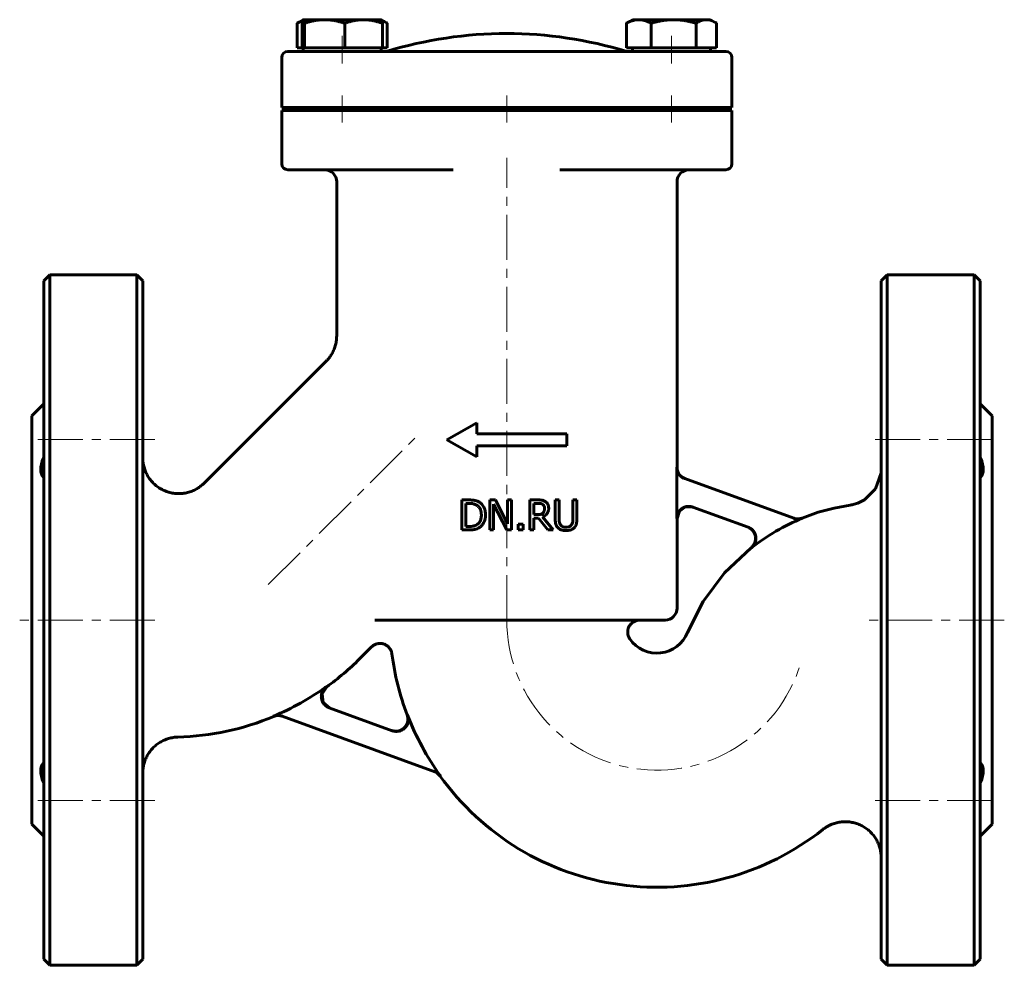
# Model space of a CAD drawing. Header units: millimetres. Extents: x -82 to 82, y -79 to 79.
import ezdxf

# ---------------------------------------------------------------- set-up
doc = ezdxf.new("R2010")
doc.units = ezdxf.units.MM
doc.linetypes.add('K5LT_AXLED', pattern=[12, 7.5, -1.5, 1.5, -1.5])
doc.linetypes.add('K5LT_BASIC', pattern=[0])
doc.layers.add('Системный слой (1)', color=7, linetype='Continuous', true_color=0x6c6c6c)

# ---------------------------------------------------------------- blocks, each defined once
blk = doc.blocks.new('U0')
at = {"layer": 'Системный слой (1)', "color": 143, "linetype": 'K5LT_BASIC', "lineweight": 60, "true_color": 0x33acca}
for p, q in [((27.88, -3.13), (27.49, -4.32)), ((28.91, -2.41), (27.88, -3.13)), ((30.17, -2.44), (28.91, -2.41))]:
    blk.add_line(p, q, dxfattribs=at)
blk = doc.blocks.new('U1')
at = {"layer": 'Системный слой (1)', "color": 143, "linetype": 'K5LT_BASIC', "lineweight": 60, "true_color": 0x33acca}
for p, q in [((-80, -21.25), (-80, 12.75)), ((-80, -55.25), (-80, -21.25))]:
    blk.add_line(p, q, dxfattribs=at)
blk = doc.blocks.new('U2')
at = {"layer": 'Системный слой (1)', "color": 143, "linetype": 'K5LT_BASIC', "lineweight": 60, "true_color": 0x33acca}
for p, q in [((-61.5, -21.25), (-61.5, 35.25)), ((-61.5, -77.75), (-61.5, -21.25))]:
    blk.add_line(p, q, dxfattribs=at)
blk = doc.blocks.new('U3')
at = {"layer": 'Системный слой (1)', "color": 143, "linetype": 'K5LT_BASIC', "lineweight": 60, "true_color": 0x33acca}
for p, q in [((78, 35.25), (78, -21.25)), ((78, -21.25), (78, -77.75))]:
    blk.add_line(p, q, dxfattribs=at)
blk = doc.blocks.new('U4')
at = {"layer": 'Системный слой (1)', "color": 143, "linetype": 'K5LT_BASIC', "lineweight": 60, "true_color": 0x33acca}
for p, q in [((61.47, 3.26), (61.5, 3.84)), ((60.54, 0.59), (61.47, 3.26)), ((58.74, -1.21), (60.54, 0.59)), ((57.59, -1.78), (58.74, -1.21)), ((56.35, -2.1), (56.36, -2.09)), ((56.35, -2.1), (56.35, -2.1)), ((56.35, -2.1), (56.35, -2.1)), ((56.35, -2.1), (56.35, -2.1)), ((56.35, -2.1), (56.35, -2.1)), ((56.35, -2.1), (56.35, -2.1)), ((56.35, -2.1), (56.35, -2.1)), ((56.35, -2.1), (56.35, -2.1)), ((56.36, -2.09), (56.36, -2.09)), ((56.36, -2.09), (56.37, -2.09)), ((56.37, -2.09), (56.39, -2.09)), ((56.39, -2.09), (56.43, -2.08)), ((56.43, -2.08), (56.51, -2.07)), ((56.51, -2.07), (56.67, -2.04)), ((56.67, -2.04), (56.98, -1.97)), ((56.98, -1.97), (57.59, -1.78))]:
    blk.add_line(p, q, dxfattribs=at)
blk = doc.blocks.new('U5')
at = {"layer": 'Системный слой (1)', "color": 143, "linetype": 'K5LT_BASIC', "lineweight": 60, "true_color": 0x33acca}
for p, q in [((-31.64, -33.55), (-30.86, -32.37)), ((-31.45, -34.95), (-31.64, -33.55)), ((-30.38, -35.87), (-31.45, -34.95))]:
    blk.add_line(p, q, dxfattribs=at)
blk = doc.blocks.new('U6')
at = {"layer": 'Системный слой (1)', "color": 143, "linetype": 'K5LT_BASIC', "lineweight": 60, "true_color": 0x33acca}
for start, end in [(187.2744, 200.8024), (215.639, 308.388)]:
    blk.add_arc((24.14, -21.25), 44.5, start, end, dxfattribs=at)
blk = doc.blocks.new('U7')
at = {"layer": 'Системный слой (1)', "color": 143, "linetype": 'K5LT_BASIC', "lineweight": 60, "true_color": 0x33acca}
for p, q in [((80, -21.25), (80, 12.75)), ((80, -55.25), (80, -21.25))]:
    blk.add_line(p, q, dxfattribs=at)
blk = doc.blocks.new('U8')
at = {"layer": 'Системный слой (1)', "color": 143, "linetype": 'K5LT_BASIC', "lineweight": 60, "true_color": 0x33acca}
for p, q in [((53.67, -2.59), (50.98, -3.3)), ((56.35, -2.1), (53.67, -2.59)), ((56.35, -2.1), (56.35, -2.1)), ((50.98, -3.3), (48.33, -4.25)), ((39.81, -9.2), (35.41, -13.36)), ((35.41, -13.36), (31.85, -18.15)), ((31.85, -18.15), (29.24, -23.31))]:
    blk.add_line(p, q, dxfattribs=at)
blk = doc.blocks.new('U9')
at = {"layer": 'Системный слой (1)', "color": 143, "linetype": 'K5LT_BASIC', "lineweight": 60, "true_color": 0x33acca}
for p, q in [((61.5, -21.25), (61.5, 35.25)), ((61.5, -77.75), (61.5, -21.25))]:
    blk.add_line(p, q, dxfattribs=at)
blk = doc.blocks.new('U10')
at = {"layer": 'Системный слой (1)', "color": 143, "linetype": 'K5LT_BASIC', "lineweight": 60, "true_color": 0x33acca}
for p, q in [((-78, 35.25), (-78, -21.25)), ((-78, -21.25), (-78, -77.75))]:
    blk.add_line(p, q, dxfattribs=at)
blk = doc.blocks.new('U11')
at = {"layer": 'Системный слой (1)', "color": 143, "linetype": 'K5LT_BASIC', "lineweight": 60, "true_color": 0x33acca}
for start, end in [(305.7433, 315), (271.5379, 292.6974)]:
    blk.add_arc((-56.86, 3.75), 44.5, start, end, dxfattribs=at)
blk = doc.blocks.new('U12')
at = {"layer": 'Системный слой (1)', "color": 143, "linetype": 'K5LT_BASIC', "lineweight": 60, "true_color": 0x33acca}
for p, q in [((27.49, 4.19), (27.49, 51.75)), ((27.49, -19.25), (27.49, -4.32))]:
    blk.add_line(p, q, dxfattribs=at)
blk = doc.blocks.new('U13')
at = {"layer": 'Системный слой (1)', "color": 143, "linetype": 'K5LT_BASIC', "lineweight": 60, "true_color": 0x33acca}
for p, q in [((-35.46, 78.32), (-35.77, 78.17)), ((-35.17, 78.45), (-35.46, 78.32)), ((-34.88, 78.55), (-35.17, 78.45))]:
    blk.add_line(p, q, dxfattribs=at)
blk = doc.blocks.new('U14')
at = {"layer": 'Системный слой (1)', "color": 143, "linetype": 'K5LT_BASIC', "lineweight": 60, "true_color": 0x33acca}
for p, q in [((-21.46, 78.53), (-21.69, 78.62)), ((-21.23, 78.43), (-21.46, 78.53)), ((-20.99, 78.3), (-21.23, 78.43)), ((-20.92, 78.26), (-20.99, 78.3)), ((-20.85, 78.21), (-20.92, 78.26)), ((-20.78, 78.17), (-20.85, 78.21))]:
    blk.add_line(p, q, dxfattribs=at)
blk = doc.blocks.new('U15')
at = {"layer": 'Системный слой (1)', "color": 143, "linetype": 'K5LT_BASIC', "lineweight": 60, "true_color": 0x33acca}
for p, q in [((32.84, 78.7), (32.36, 78.75)), ((33.33, 78.55), (32.84, 78.7)), ((33.85, 78.3), (33.33, 78.55)), ((33.92, 78.26), (33.85, 78.3)), ((33.99, 78.21), (33.92, 78.26)), ((34.06, 78.17), (33.99, 78.21))]:
    blk.add_line(p, q, dxfattribs=at)
blk = doc.blocks.new('U16')
at = {"layer": 'Системный слой (1)', "color": 143, "linetype": 'K5LT_BASIC', "lineweight": 60, "true_color": 0x33acca}
for p, q in [((-34.79, 78.74), (-34.85, 78.66)), ((-34.78, 78.75), (-34.79, 78.74)), ((-34.77, 78.75), (-34.78, 78.75)), ((-34.77, 78.75), (-34.77, 78.75)), ((-34.91, 78.47), (-34.97, 78.17)), ((-34.85, 78.66), (-34.91, 78.47))]:
    blk.add_line(p, q, dxfattribs=at)

msp = doc.modelspace()

# ---------------------------------------------------------------- linework, layer by layer
at = {"layer": 'Системный слой (1)', "color": 143, "linetype": 'K5LT_BASIC', "lineweight": 60, "true_color": 0x33acca}
for p, q in [((-34.79, 78.74), (-35.56, 78.29)), ((-34.78, 78.75), (-34.79, 78.74)), ((-34.78, 78.75), (-34.77, 78.75)), ((-34.77, 78.75), (-31.22, 78.75)), ((-31.22, 78.75), (-24.73, 78.75)), ((-24.73, 78.75), (-21.78, 78.75)), ((-21.78, 78.75), (-21.76, 78.74)), ((-21.77, 78.74), (-20.99, 78.29)), ((20.06, 78.75), (19.27, 78.29)), ((20.06, 78.75), (21.12, 78.75)), ((21.12, 78.75), (26.91, 78.75)), ((26.91, 78.75), (32.36, 78.75)), ((32.36, 78.75), (33.06, 78.75)), ((33.06, 78.75), (33.85, 78.29)), ((-35.77, 74.05), (-35.77, 78.17)), ((-34.97, 74.05), (-34.97, 78.17)), ((-34.56, 74.05), (-34.56, 78.17)), ((-27.87, 74.05), (-27.87, 78.17)), ((-21.58, 74.05), (-21.58, 78.17)), ((-20.78, 74.05), (-20.78, 78.17)), ((19.07, 74.05), (19.07, 78.17)), ((23.17, 74.05), (23.17, 78.17)), ((30.66, 74.05), (30.66, 78.17)), ((34.06, 74.05), (34.06, 78.17)), ((-34.97, 74.05), (-35.77, 74.05)), ((-34.77, 74.05), (-34.97, 74.05)), ((-34.78, 74.05), (-34.78, 73.45)), ((-34.56, 74.05), (-34.77, 74.05)), ((-31.22, 74.05), (-34.56, 74.05)), ((-27.87, 74.05), (-31.22, 74.05)), ((-24.73, 74.05), (-27.87, 74.05)), ((-21.58, 74.05), (-24.73, 74.05)), ((-21.78, 74.05), (-21.78, 73.45)), ((-20.78, 74.05), (-21.58, 74.05)), ((21.12, 74.05), (19.07, 74.05)), ((20.06, 74.05), (20.06, 73.45)), ((23.17, 74.05), (21.12, 74.05)), ((26.91, 74.05), (23.17, 74.05)), ((30.66, 74.05), (26.91, 74.05)), ((32.36, 74.05), (30.66, 74.05)), ((34.06, 74.05), (32.36, 74.05)), ((33.06, 74.05), (33.06, 73.45)), ((-38.36, 72.45), (-38.36, 64.1)), ((-27.36, 73.45), (-37.36, 73.45)), ((-23.9, 73.45), (-27.36, 73.45)), ((-16.66, 73.45), (-23.9, 73.45)), ((-16.45, 73.45), (-16.66, 73.45)), ((-14.03, 73.45), (-16.45, 73.45)), ((-9.79, 73.45), (-14.03, 73.45)), ((7.99, 73.45), (-9.79, 73.45)), ((12.78, 73.45), (7.99, 73.45)), ((13.22, 73.45), (12.78, 73.45)), ((21.56, 73.45), (13.22, 73.45)), ((25.64, 73.45), (21.56, 73.45)), ((35.64, 73.45), (25.64, 73.45)), ((36.64, 64.1), (36.64, 72.45)), ((-38.36, 64.1), (-27.36, 64.1)), ((-32.28, 64.1), (-32.28, 63.6)), ((-27.36, 64.1), (-23.9, 64.1)), ((-24.28, 64.1), (-24.28, 63.6)), ((-23.9, 64.1), (-15.94, 64.1)), ((-15.94, 64.1), (-15.74, 64.1)), ((-15.74, 64.1), (-13.32, 64.1)), ((-14.23, 63.6), (-13.79, 64.04)), ((-13.79, 64.04), (-13.35, 63.6)), ((-13.32, 64.1), (-9.79, 64.1)), ((-9.79, 64.1), (7.99, 64.1)), ((-8.36, 63.6), (-8.36, 64.1)), ((6.64, 63.6), (6.64, 64.1)), ((7.99, 64.1), (11.98, 64.1)), ((11.98, 64.1), (12.38, 64.1)), ((12.38, 64.1), (21.56, 64.1)), ((21.56, 64.1), (25.64, 64.1)), ((22.56, 64.1), (22.56, 63.6)), ((25.64, 64.1), (36.64, 64.1)), ((30.56, 64.1), (30.56, 63.6)), ((-38.36, 63.6), (-38.36, 54.75)), ((-27.36, 63.6), (-38.36, 63.6)), ((-27.36, 63.6), (-23.9, 63.6)), ((-15.94, 63.6), (-23.9, 63.6)), ((-15.74, 63.6), (-15.94, 63.6)), ((-13.32, 63.6), (-15.74, 63.6)), ((-9.79, 63.6), (-13.32, 63.6)), ((-9.79, 63.6), (7.99, 63.6)), ((11.98, 63.6), (7.99, 63.6)), ((12.38, 63.6), (11.98, 63.6)), ((21.56, 63.6), (12.38, 63.6)), ((21.56, 63.6), (25.64, 63.6)), ((36.64, 63.6), (25.64, 63.6)), ((36.64, 54.75), (36.64, 63.6)), ((-37.36, 53.75), (-27.36, 53.75)), ((-27.36, 53.75), (-23.9, 53.75)), ((-23.9, 53.75), (-16.66, 53.75)), ((-16.66, 53.75), (-16.45, 53.75)), ((-16.45, 53.75), (-14.03, 53.75)), ((-14.03, 53.75), (-9.79, 53.75)), ((-9.79, 53.75), (-9.79, 53.75)), ((7.99, 53.75), (8.07, 53.75)), ((8.07, 53.75), (12.78, 53.75)), ((12.78, 53.75), (13.22, 53.75)), ((13.22, 53.75), (21.56, 53.75)), ((21.56, 53.75), (25.64, 53.75)), ((25.64, 53.75), (35.64, 53.75)), ((-29.2, 26.11), (-29.2, 51.75)), ((-78, 35.25), (-77, 36.25)), ((-77, -21.25), (-77, 36.25)), ((-62.5, 36.25), (-77, 36.25)), ((-61.5, 35.25), (-62.5, 36.25)), ((-62.5, 36.25), (-62.5, -21.25)), ((61.5, 35.25), (62.5, 36.25)), ((62.5, 36.25), (62.5, -21.25)), ((77, 36.25), (62.5, 36.25)), ((78, 35.25), (77, 36.25)), ((77, -21.25), (77, 36.25)), ((-29.2, 26.11), (-29.2, 26.11)), ((-51.26, 1.57), (-30.96, 21.87)), ((-80, 12.75), (-78, 14.75)), ((80, 12.75), (78, 14.75)), ((-10.86, 8.75), (-5.86, 11.58)), ((-5.86, 9.75), (-5.86, 11.58)), ((-10.86, 8.75), (-5.86, 5.92)), ((-5.86, 9.75), (9.14, 9.75)), ((9.14, 7.75), (9.14, 9.75)), ((-5.86, 5.92), (-5.86, 7.75)), ((-5.86, 7.75), (9.14, 7.75)), ((27.45, -4.31), (27.45, 4.21)), ((46.97, -4.3), (28.76, 2.33)), ((-7.21, -1.24), (-8.35, -1.24)), ((-8.35, -1.24), (-8.35, -6.24)), ((-3.69, -1.24), (-3.69, -6.24)), ((-2.74, -1.24), (-3.69, -1.24)), ((-0.73, -5.2), (-2.74, -1.24)), ((-0.11, -1.24), (-0.73, -1.24)), ((-0.73, -1.24), (-0.73, -5.2)), ((-0.11, -6.24), (-0.11, -1.24)), ((4.27, -1.24), (2.99, -1.24)), ((2.99, -1.24), (2.99, -6.24)), ((7.19, -1.24), (7.19, -4.36)), ((7.86, -1.24), (7.19, -1.24)), ((7.86, -4.36), (7.86, -1.24)), ((10.81, -1.24), (10.15, -1.24)), ((10.15, -1.24), (10.15, -4.37)), ((10.81, -4.36), (10.81, -1.24)), ((-7.69, -5.66), (-7.69, -1.81)), ((-7.69, -1.81), (-7.18, -1.81)), ((-3.07, -1.93), (-0.86, -6.24)), ((-3.07, -6.24), (-3.07, -1.93)), ((3.65, -1.81), (4.31, -1.81)), ((3.65, -3.69), (3.65, -1.81)), ((30.13, -2.43), (39.31, -5.77)), ((4.23, -3.69), (3.65, -3.69)), ((3.65, -6.24), (3.65, -4.25)), ((3.65, -4.25), (4.41, -4.25)), ((4.41, -4.25), (5.99, -6.24)), ((6.86, -6.24), (5.08, -4.06)), ((-8.35, -6.24), (-7.2, -6.24)), ((-7.18, -5.66), (-7.69, -5.66)), ((-3.69, -6.24), (-3.07, -6.24)), ((-0.86, -6.24), (-0.11, -6.24)), ((1.84, -5.28), (1.03, -5.28)), ((1.03, -5.28), (1.03, -6.24)), ((1.03, -6.24), (1.84, -6.24)), ((1.84, -6.24), (1.84, -5.28)), ((2.99, -6.24), (3.65, -6.24)), ((5.99, -6.24), (6.86, -6.24)), ((-77, -78.75), (-77, -21.25)), ((-62.5, -21.25), (-62.5, -78.75)), ((-22.84, -21.25), (25.49, -21.25)), ((62.5, -21.25), (62.5, -78.75)), ((77, -78.75), (77, -21.25)), ((-25.39, -27.72), (-23.4, -25.72)), ((-23.4, -25.72), (-23.4, -25.72)), ((-20, -26.88), (-20, -26.88)), ((-19.95, -39.67), (-30.44, -35.85)), ((-38.3, -37.24), (-12.88, -46.5)), ((-55.66, -40.73), (-55.66, -40.73)), ((-80, -55.25), (-78, -57.25)), ((80, -55.25), (78, -57.25)), ((-78, -77.75), (-77, -78.75)), ((-61.5, -77.75), (-62.5, -78.75)), ((61.5, -77.75), (62.5, -78.75)), ((78, -77.75), (77, -78.75)), ((-62.5, -78.75), (-77, -78.75)), ((77, -78.75), (62.5, -78.75))]:
    msp.add_line(p, q, dxfattribs=at)
at = {"layer": 'Системный слой (1)', "color": 30, "linetype": 'K5LT_AXLED', "lineweight": 18, "true_color": 0xff8000}
for p, q in [((-28.28, 76.05), (-28.28, 71.45)), ((26.56, 76.05), (26.56, 71.45)), ((-28.28, 66.1), (-28.28, 61.6)), ((-0.86, 61.6), (-0.86, 66.1)), ((26.56, 66.1), (26.56, 61.6)), ((-0.86, -21.25), (-0.86, 55.75)), ((-59.5, 8.8), (-80, 8.8)), ((-40.59, -15.34), (-15.71, 9.54)), ((80, 8.8), (59.5, 8.8)), ((-59.5, -21.25), (-82, -21.25)), ((82, -21.25), (59.5, -21.25)), ((-59.5, -51.3), (-80, -51.3)), ((80, -51.3), (59.5, -51.3))]:
    msp.add_line(p, q, dxfattribs=at)
at = {"layer": 'Системный слой (1)', "color": 143, "linetype": 'K5LT_BASIC', "lineweight": 60, "true_color": 0x33acca}
for centre, radius, start, end in [((-0.9, 8.28), 68.17, 72.9385, 107.0615), ((-37.36, 72.45), 1, 90, 180), ((35.64, 72.45), 1, 0, 90), ((-37.36, 54.75), 1, 180, 270), ((35.64, 54.75), 1, 270, 0), ((-31.2, 51.75), 2, 0, 90), ((29.49, 51.75), 2, 90, 180), ((61.22, -36.25), 34.44, 111.8336, 128.2965), ((25.49, -19.25), 2, 270, 0), ((24.14, -21.25), 5.5, 214.8474, 337.9757), ((-56.86, 3.75), 44.44, 292.6123, 305.6898), ((24.14, -21.25), 44.44, 200.8702, 215.7537)]:
    msp.add_arc(centre, radius, start, end, dxfattribs=at)
at = {"layer": 'Системный слой (1)', "color": 30, "linetype": 'K5LT_AXLED', "lineweight": 18, "true_color": 0xff8000}
msp.add_arc((24.14, -21.25), 25, 179.8214, 342.5594, dxfattribs=at)
at = {"layer": 'Системный слой (1)', "color": 143, "linetype": 'K5LT_BASIC', "lineweight": 60, "true_color": 0x33acca}
for points, weights in [([(-34.56, 78.17), (-34.67, 78.75), (-34.77, 78.75)], [1, 1.0379548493, 1]), ([(-31.22, 78.75), (-32.77, 78.75), (-34.56, 78.17)], [1, 1.0379548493, 1]), ([(-27.87, 78.17), (-29.66, 78.75), (-31.22, 78.75)], [1, 1.0379548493, 1]), ([(-24.73, 78.75), (-26.18, 78.75), (-27.87, 78.17)], [1, 1.0379548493, 1]), ([(-21.58, 78.17), (-23.27, 78.75), (-24.73, 78.75)], [1, 1.0379548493, 1]), ([(-21.77, 78.74), (-21.68, 78.69), (-21.58, 78.17)], [1.00672304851, 1.03422722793, 1]), ([(21.12, 78.75), (20.17, 78.75), (19.07, 78.17)], [1, 1.0379548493, 1]), ([(23.17, 78.17), (22.07, 78.75), (21.12, 78.75)], [1, 1.0379548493, 1]), ([(26.91, 78.75), (25.18, 78.75), (23.17, 78.17)], [1, 1.0379548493, 1]), ([(30.66, 78.17), (28.65, 78.75), (26.91, 78.75)], [1, 1.0379548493, 1]), ([(32.36, 78.75), (31.57, 78.75), (30.66, 78.17)], [1, 1.0379548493, 1]), ([(-35.77, 78.17), (-35.67, 78.24), (-35.56, 78.3)], [1, 1.00423471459, 1.00752447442]), ([(19.07, 78.17), (19.17, 78.24), (19.27, 78.3)], [1, 1.00423471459, 1.00752447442])]:
    msp.add_rational_spline(points, weights, degree=2, dxfattribs=at)
for points, knots in [([(-30.95, 21.87), (-30.95, 21.87), (-30.95, 21.87), (-30.95, 21.87), (-30.95, 21.87), (-30.95, 21.88), (-30.95, 21.88), (-30.94, 21.88), (-30.94, 21.89), (-30.93, 21.89), (-30.92, 21.9), (-30.91, 21.92), (-30.9, 21.93), (-30.86, 21.96), (-30.84, 21.99), (-30.78, 22.05), (-30.74, 22.1), (-30.62, 22.23), (-30.54, 22.32), (-30.33, 22.6), (-30.2, 22.79), (-29.94, 23.21), (-29.82, 23.44), (-29.61, 23.92), (-29.52, 24.16), (-29.37, 24.65), (-29.32, 24.9), (-29.22, 25.47), (-29.2, 25.79), (-29.2, 26.11)], [0, 0, 0, 0, 0.010197, 0.010197, 0.025493, 0.025493, 0.053536, 0.053536, 0.107071, 0.107071, 0.211593, 0.211593, 0.415539, 0.415539, 0.813232, 0.813232, 1.588224, 1.588224, 3.09742, 3.09742, 6.034234, 6.034234, 9.380944, 9.380944, 12.628179, 12.628179, 15.89841, 15.89841, 19.999363, 19.999363, 19.999363, 19.999363]), ([(-78, 5.84), (-78.02, 5.8), (-78.03, 5.77), (-78.34, 5.05), (-78.5, 4.4), (-78.5, 3.31), (-78.34, 2.84), (-78.03, 2.49), (-78.02, 2.48), (-78, 2.46)], [3.7429002, 3.7429002, 3.7429002, 3.7429002, 3.7547949, 3.7547949, 3.9856085, 3.9856085, 4.216422, 4.216422, 4.2283167, 4.2283167, 4.2283167, 4.2283167]), ([(-51.26, 1.57), (-51.26, 1.56), (-51.27, 1.56), (-51.28, 1.55), (-51.28, 1.54), (-51.3, 1.53), (-51.31, 1.51), (-51.35, 1.48), (-51.37, 1.46), (-51.44, 1.4), (-51.48, 1.36), (-51.62, 1.24), (-51.71, 1.16), (-51.99, 0.94), (-52.18, 0.81), (-52.61, 0.55), (-52.84, 0.43), (-53.34, 0.21), (-53.59, 0.12), (-54.11, -0.03), (-54.37, -0.09), (-54.89, -0.16), (-55.14, -0.18), (-55.66, -0.19), (-55.92, -0.18), (-56.45, -0.12), (-56.71, -0.07), (-57.24, 0.06), (-57.49, 0.15), (-57.99, 0.35), (-58.23, 0.46), (-58.69, 0.72), (-58.9, 0.86), (-59.32, 1.17), (-59.51, 1.34), (-59.89, 1.71), (-60.07, 1.91), (-60.4, 2.34), (-60.55, 2.56), (-60.82, 3.03), (-60.94, 3.27), (-61.14, 3.74), (-61.22, 3.97), (-61.35, 4.46), (-61.4, 4.71), (-61.48, 5.24), (-61.5, 5.53), (-61.5, 5.81)], [0, 0, 0, 0, 0.024029, 0.024029, 0.060073, 0.060073, 0.126154, 0.126154, 0.252308, 0.252308, 0.498608, 0.498608, 0.979194, 0.979194, 1.916336, 1.916336, 3.001752, 3.001752, 4.090909, 4.090909, 5.16342, 5.16342, 6.198474, 6.198474, 7.251502, 7.251502, 8.335555, 8.335555, 9.425726, 9.425726, 10.500099, 10.500099, 11.534787, 11.534787, 12.580669, 12.580669, 13.660619, 13.660619, 14.75149, 14.75149, 15.830881, 15.830881, 16.819634, 16.819634, 17.845271, 17.845271, 18.998498, 18.998498, 18.998498, 18.998498]), ([(78, 5.84), (78.02, 5.8), (78.03, 5.77), (78.34, 5.05), (78.5, 4.4), (78.5, 3.31), (78.34, 2.84), (78.03, 2.49), (78.02, 2.48), (78, 2.46)], [3.7429002, 3.7429002, 3.7429002, 3.7429002, 3.7547949, 3.7547949, 3.9856085, 3.9856085, 4.216422, 4.216422, 4.2283167, 4.2283167, 4.2283167, 4.2283167]), ([(27.45, 4.21), (27.45, 4.13), (27.45, 4.06), (27.47, 3.91), (27.48, 3.84), (27.51, 3.69), (27.53, 3.62), (27.57, 3.52), (27.58, 3.48), (27.63, 3.38), (27.66, 3.31), (27.73, 3.18), (27.77, 3.12), (27.84, 3.01), (27.88, 2.96), (27.95, 2.88), (27.98, 2.84), (28.07, 2.75), (28.13, 2.7), (28.25, 2.61), (28.31, 2.56), (28.43, 2.48), (28.5, 2.45), (28.63, 2.38), (28.7, 2.35), (28.76, 2.33)], [0, 0, 0, 0, 0.0221019, 0.0221019, 0.0445628, 0.0445628, 0.0671087, 0.0671087, 0.0780693, 0.0780693, 0.1006286, 0.1006286, 0.1230557, 0.1230557, 0.1402384, 0.1402384, 0.1562637, 0.1562637, 0.1787101, 0.1787101, 0.2007547, 0.2007547, 0.2231798, 0.2231798, 0.2452487, 0.2452487, 0.2452487, 0.2452487]), ([(27.49, 4.19), (27.49, 3.73), (27.78, 2.92), (28.47, 2.43), (28.8, 2.31)], [0, 0, 0, 0, 0.571426, 1, 1, 1, 1]), ([(-5.42, -1.63), (-5.57, -1.54), (-5.73, -1.47), (-5.93, -1.39), (-5.97, -1.38), (-6.04, -1.36), (-6.07, -1.35), (-6.14, -1.33), (-6.19, -1.32), (-6.29, -1.3), (-6.36, -1.29), (-6.54, -1.27), (-6.67, -1.25), (-6.84, -1.25), (-6.87, -1.24), (-6.98, -1.24), (-7.07, -1.24), (-7.18, -1.24), (-7.2, -1.24), (-7.21, -1.24)], [-0.3607713, -0.3607713, -0.3607713, -0.3607713, -0.2133053, -0.2133053, -0.1765334, -0.1765334, -0.1509136, -0.1509136, -0.1230044, -0.1230044, -0.0888415, -0.0888415, -0.0400639, -0.0400639, -0.0327519, -0.0327519, -0.0051852, -0.0051852, 0, 0, 0, 0]), ([(-4.41, -3.74), (-4.41, -3.51), (-4.43, -3.28), (-4.54, -2.77), (-4.63, -2.58), (-4.82, -2.21), (-4.99, -1.99), (-5.27, -1.74), (-5.34, -1.69), (-5.42, -1.63)], [-0.1844312, -0.1844312, -0.1844312, -0.1844312, -0.1525988, -0.1525988, -0.1134095, -0.1134095, -0.0280483, -0.0280483, 0, 0, 0, 0]), ([(5.55, -1.5), (5.4, -1.4), (5.24, -1.33), (4.89, -1.26), (4.65, -1.25), (4.41, -1.24), (4.34, -1.24), (4.27, -1.24)], [-0.1287552, -0.1287552, -0.1287552, -0.1287552, -0.0747871, -0.0747871, -0.0202752, -0.0202752, 0, 0, 0, 0]), ([(6.11, -2.6), (6.11, -2.48), (6.1, -2.36), (6.06, -2.14), (6.02, -2.05), (5.97, -1.95), (5.97, -1.94), (5.95, -1.92), (5.94, -1.9), (5.91, -1.86), (5.9, -1.83), (5.85, -1.77), (5.82, -1.73), (5.75, -1.66), (5.72, -1.63), (5.68, -1.6), (5.67, -1.59), (5.63, -1.56), (5.59, -1.53), (5.55, -1.5)], [-0.2505288, -0.2505288, -0.2505288, -0.2505288, -0.1621212, -0.1621212, -0.0835292, -0.0835292, -0.0781139, -0.0781139, -0.0656947, -0.0656947, -0.0513405, -0.0513405, -0.0323271, -0.0323271, -0.0171096, -0.0171096, -0.015094, -0.015094, 0, 0, 0, 0]), ([(-7.18, -1.81), (-7.11, -1.81), (-7.04, -1.81), (-6.91, -1.82), (-6.84, -1.82), (-6.71, -1.84), (-6.65, -1.84), (-6.56, -1.86), (-6.53, -1.86), (-6.48, -1.87), (-6.45, -1.88), (-6.43, -1.88), (-6.43, -1.88), (-6.43, -1.88), (-6.23, -1.93), (-6.04, -2.01), (-5.86, -2.11)], [-0.1003678, -0.1003678, -0.1003678, -0.1003678, -0.0936523, -0.0936523, -0.0856846, -0.0856846, -0.0761022, -0.0761022, -0.0695453, -0.0695453, -0.0635474, -0.0635474, -0.0629883, -0.0629883, -0.0626167, 0, 0, 0, 0]), ([(-5.86, -2.11), (-5.72, -2.2), (-5.6, -2.3), (-5.4, -2.55), (-5.31, -2.69), (-5.14, -3.12), (-5.1, -3.43), (-5.1, -3.73)], [-0.1881344, -0.1881344, -0.1881344, -0.1881344, -0.1399091, -0.1399091, -0.0910513, -0.0910513, 0, 0, 0, 0]), ([(4.31, -1.81), (4.37, -1.81), (4.43, -1.81), (4.55, -1.82), (4.61, -1.83), (4.71, -1.84), (4.74, -1.85), (4.78, -1.85), (4.79, -1.85), (4.91, -1.88), (5.01, -1.92), (5.11, -1.98)], [-0.06484941, -0.06484941, -0.06484941, -0.06484941, -0.05696638, -0.05696638, -0.04573693, -0.04573693, -0.03652588, -0.03652588, -0.03415464, -0.03415464, 0, 0, 0, 0]), ([(5.08, -4.06), (5.27, -3.99), (5.45, -3.89), (5.71, -3.67), (5.83, -3.54), (6.02, -3.21), (6.07, -3.03), (6.11, -2.76), (6.11, -2.68), (6.11, -2.6)], [-0.2346818, -0.2346818, -0.2346818, -0.2346818, -0.140622, -0.140622, -0.0816344, -0.0816344, -0.0251783, -0.0251783, 0, 0, 0, 0]), ([(5.11, -1.98), (5.16, -2.02), (5.21, -2.07), (5.27, -2.14), (5.29, -2.16), (5.31, -2.2), (5.32, -2.22), (5.34, -2.25), (5.34, -2.25), (5.35, -2.27), (5.35, -2.28), (5.4, -2.41), (5.42, -2.53), (5.42, -2.65)], [-0.07076001, -0.07076001, -0.07076001, -0.07076001, -0.05433046, -0.05433046, -0.04830671, -0.04830671, -0.04212109, -0.04212109, -0.03990709, -0.03990709, -0.03638514, -0.03638514, 0, 0, 0, 0]), ([(5.42, -2.65), (5.42, -2.74), (5.41, -2.84), (5.39, -2.99), (5.37, -3.05), (5.34, -3.12), (5.34, -3.15), (5.28, -3.27), (5.22, -3.36), (5.14, -3.43)], [-0.07714816, -0.07714816, -0.07714816, -0.07714816, -0.05537949, -0.05537949, -0.04038947, -0.04038947, -0.03345657, -0.03345657, 0, 0, 0, 0]), ([(30.13, -2.43), (30.06, -2.4), (29.99, -2.38), (29.85, -2.35), (29.78, -2.33), (29.63, -2.32), (29.55, -2.31), (29.44, -2.31), (29.4, -2.31), (29.29, -2.32), (29.22, -2.32), (29.07, -2.35), (28.99, -2.36), (28.85, -2.4), (28.78, -2.42), (28.68, -2.46), (28.64, -2.48), (28.59, -2.5), (28.56, -2.52), (28.47, -2.56), (28.41, -2.6), (28.28, -2.68), (28.22, -2.73), (28.11, -2.82), (28.05, -2.87), (28, -2.93), (27.99, -2.94), (27.93, -3), (27.88, -3.06), (27.8, -3.16), (27.77, -3.21), (27.7, -3.33), (27.67, -3.39), (27.61, -3.51), (27.59, -3.55), (27.55, -3.67), (27.53, -3.74), (27.49, -3.89), (27.48, -3.96), (27.45, -4.11), (27.45, -4.18), (27.45, -4.27), (27.45, -4.29), (27.45, -4.31)], [0, 0, 0, 0, 0.02203, 0.02203, 0.0444707, 0.0444707, 0.067109, 0.067109, 0.0783404, 0.0783404, 0.1009545, 0.1009545, 0.1235685, 0.1235685, 0.1456998, 0.1456998, 0.1566366, 0.1566366, 0.1652089, 0.1652089, 0.1874415, 0.1874415, 0.2099414, 0.2099414, 0.2323445, 0.2323445, 0.2348161, 0.2348161, 0.25733, 0.25733, 0.2752965, 0.2752965, 0.2978079, 0.2978079, 0.3128757, 0.3128757, 0.3353401, 0.3353401, 0.3578376, 0.3578376, 0.3799644, 0.3799644, 0.3853007, 0.3853007, 0.3853007, 0.3853007]), ([(-5.1, -3.73), (-5.1, -3.96), (-5.12, -4.19), (-5.21, -4.55), (-5.27, -4.74), (-5.5, -5.09), (-5.64, -5.22), (-5.8, -5.33)], [-0.2275824, -0.2275824, -0.2275824, -0.2275824, -0.1256568, -0.1256568, -0.05877, -0.05877, 0, 0, 0, 0]), ([(-5.43, -5.84), (-5.28, -5.74), (-5.15, -5.63), (-4.91, -5.36), (-4.81, -5.21), (-4.6, -4.82), (-4.47, -4.5), (-4.41, -3.96), (-4.41, -3.85), (-4.41, -3.74)], [-0.3381975, -0.3381975, -0.3381975, -0.3381975, -0.2519884, -0.2519884, -0.1623949, -0.1623949, -0.0326999, -0.0326999, 0, 0, 0, 0]), ([(5.14, -3.43), (5.09, -3.49), (5.03, -3.53), (4.87, -3.62), (4.79, -3.63), (4.58, -3.68), (4.41, -3.69), (4.23, -3.69)], [-0.07059265, -0.07059265, -0.07059265, -0.07059265, -0.06315296, -0.06315296, -0.05243024, -0.05243024, 0, 0, 0, 0]), ([(7.19, -4.36), (7.19, -4.83), (7.25, -5.11), (7.36, -5.45), (7.44, -5.61), (7.59, -5.8), (7.63, -5.84), (7.67, -5.88)], [-0.1242262, -0.1242262, -0.1242262, -0.1242262, -0.0733835, -0.0733835, -0.0175835, -0.0175835, 0, 0, 0, 0]), ([(8.07, -5.37), (8, -5.25), (7.94, -5.13), (7.88, -4.85), (7.86, -4.67), (7.86, -4.46), (7.86, -4.41), (7.86, -4.36)], [-0.1022556, -0.1022556, -0.1022556, -0.1022556, -0.061174, -0.061174, -0.0156904, -0.0156904, 0, 0, 0, 0]), ([(10.15, -4.37), (10.15, -4.53), (10.14, -4.71), (10.1, -4.98), (10.07, -5.13), (9.97, -5.31), (9.95, -5.34), (9.93, -5.37)], [-0.1346914, -0.1346914, -0.1346914, -0.1346914, -0.0632331, -0.0632331, -0.0106026, -0.0106026, 0, 0, 0, 0]), ([(10.33, -5.88), (10.41, -5.81), (10.48, -5.72), (10.6, -5.54), (10.64, -5.44), (10.74, -5.17), (10.79, -4.93), (10.81, -4.51), (10.81, -4.43), (10.81, -4.36)], [-0.2566856, -0.2566856, -0.2566856, -0.2566856, -0.1908341, -0.1908341, -0.1251846, -0.1251846, -0.0227413, -0.0227413, 0, 0, 0, 0]), ([(46.97, -4.3), (47.04, -4.33), (47.11, -4.35), (47.26, -4.38), (47.33, -4.4), (47.48, -4.41), (47.55, -4.42), (47.65, -4.42), (47.67, -4.42), (47.77, -4.42), (47.85, -4.41), (47.99, -4.4), (48.07, -4.38), (48.21, -4.35), (48.28, -4.33), (48.37, -4.29), (48.39, -4.29), (48.41, -4.28)], [0, 0, 0, 0, 0.0222215, 0.0222215, 0.0447786, 0.0447786, 0.0673969, 0.0673969, 0.0739331, 0.0739331, 0.0965591, 0.0965591, 0.1190986, 0.1190986, 0.1411144, 0.1411144, 0.1478292, 0.1478292, 0.1478292, 0.1478292]), ([(-7.2, -6.24), (-6.91, -6.24), (-6.59, -6.22), (-6.14, -6.15), (-5.9, -6.09), (-5.55, -5.91), (-5.49, -5.87), (-5.43, -5.84)], [-0.2929445, -0.2929445, -0.2929445, -0.2929445, -0.1200372, -0.1200372, -0.0216347, -0.0216347, 0, 0, 0, 0]), ([(-5.8, -5.33), (-6.05, -5.51), (-6.29, -5.57), (-6.66, -5.64), (-6.93, -5.66), (-7.18, -5.66)], [-0.1135043, -0.1135043, -0.1135043, -0.1135043, -0.0783696, -0.0783696, 0, 0, 0, 0]), ([(7.67, -5.88), (7.81, -6.02), (7.97, -6.13), (8.3, -6.26), (8.51, -6.32), (8.87, -6.34), (8.93, -6.34), (9, -6.34)], [-0.2284025, -0.2284025, -0.2284025, -0.2284025, -0.1142347, -0.1142347, -0.0210478, -0.0210478, 0, 0, 0, 0]), ([(9, -5.78), (8.89, -5.78), (8.77, -5.77), (8.62, -5.74), (8.59, -5.73), (8.51, -5.7), (8.47, -5.69), (8.42, -5.67), (8.4, -5.66), (8.29, -5.6), (8.21, -5.54), (8.11, -5.43), (8.09, -5.4), (8.07, -5.37)], [-0.1113077, -0.1113077, -0.1113077, -0.1113077, -0.0755002, -0.0755002, -0.0628413, -0.0628413, -0.0501823, -0.0501823, -0.0447696, -0.0447696, -0.0114622, -0.0114622, 0, 0, 0, 0]), ([(9.93, -5.37), (9.89, -5.43), (9.84, -5.48), (9.74, -5.57), (9.67, -5.61), (9.51, -5.7), (9.36, -5.75), (9.09, -5.77), (9.05, -5.78), (9, -5.78)], [-0.1779558, -0.1779558, -0.1779558, -0.1779558, -0.1328038, -0.1328038, -0.0855752, -0.0855752, -0.0149803, -0.0149803, 0, 0, 0, 0]), ([(9, -6.34), (9.22, -6.34), (9.46, -6.32), (9.92, -6.19), (10.1, -6.08), (10.26, -5.95), (10.3, -5.92), (10.33, -5.88)], [-0.1107367, -0.1107367, -0.1107367, -0.1107367, -0.0662806, -0.0662806, -0.0157946, -0.0157946, 0, 0, 0, 0]), ([(39.81, -9.2), (39.88, -9.14), (39.94, -9.09), (40.06, -8.96), (40.12, -8.9), (40.23, -8.75), (40.27, -8.68), (40.36, -8.53), (40.4, -8.45), (40.46, -8.28), (40.49, -8.2), (40.53, -8.03), (40.55, -7.95), (40.57, -7.77), (40.57, -7.68), (40.57, -7.5), (40.56, -7.42), (40.54, -7.24), (40.52, -7.15), (40.47, -6.99), (40.44, -6.91), (40.37, -6.76), (40.33, -6.68), (40.24, -6.53), (40.19, -6.46), (40.08, -6.31), (40.01, -6.25), (39.88, -6.12), (39.81, -6.06), (39.66, -5.95), (39.58, -5.9), (39.42, -5.82), (39.34, -5.78), (39.26, -5.75)], [0, 0, 0, 0, 0.060437, 0.060437, 0.122398, 0.122398, 0.185181, 0.185181, 0.24788, 0.24788, 0.309324, 0.309324, 0.370465, 0.370465, 0.433387, 0.433387, 0.496451, 0.496451, 0.558323, 0.558323, 0.617975, 0.617975, 0.677296, 0.677296, 0.741714, 0.741714, 0.807362, 0.807362, 0.873008, 0.873008, 0.937385, 0.937385, 1, 1, 1, 1]), ([(39.88, -9.22), (39.94, -9.17), (39.99, -9.12), (40.1, -9.02), (40.15, -8.96), (40.24, -8.85), (40.28, -8.79), (40.34, -8.69), (40.36, -8.66), (40.42, -8.57), (40.45, -8.5), (40.51, -8.37), (40.53, -8.3), (40.57, -8.16), (40.59, -8.09), (40.61, -7.98), (40.62, -7.94), (40.63, -7.83), (40.63, -7.75), (40.64, -7.6), (40.63, -7.53), (40.62, -7.38), (40.61, -7.31), (40.58, -7.2), (40.58, -7.17), (40.56, -7.1), (40.55, -7.07), (40.52, -6.97), (40.49, -6.9), (40.43, -6.76), (40.39, -6.7), (40.31, -6.56), (40.27, -6.5), (40.17, -6.38), (40.12, -6.32), (40.02, -6.21), (39.97, -6.16), (39.88, -6.09), (39.85, -6.06), (39.75, -6), (39.69, -5.95), (39.56, -5.88), (39.5, -5.85), (39.39, -5.8), (39.35, -5.78), (39.31, -5.77)], [0, 0, 0, 0, 0.0222348, 0.0222348, 0.0447319, 0.0447319, 0.0671778, 0.0671778, 0.0780501, 0.0780501, 0.1005657, 0.1005657, 0.1217242, 0.1217242, 0.1442449, 0.1442449, 0.1558804, 0.1558804, 0.1783342, 0.1783342, 0.2008755, 0.2008755, 0.2229933, 0.2229933, 0.2337772, 0.2337772, 0.2434295, 0.2434295, 0.2655694, 0.2655694, 0.288773, 0.288773, 0.3119766, 0.3119766, 0.3345884, 0.3345884, 0.3571645, 0.3571645, 0.369109, 0.369109, 0.3917134, 0.3917134, 0.4137979, 0.4137979, 0.4262619, 0.4262619, 0.4262619, 0.4262619]), ([(21.27, -21.25), (21.27, -21.25), (21.27, -21.25), (21.27, -21.25), (21.27, -21.25), (21.27, -21.25), (21.27, -21.25), (21.27, -21.25), (21.27, -21.25), (21.26, -21.25), (21.26, -21.25), (21.26, -21.25), (21.26, -21.25), (21.25, -21.25), (21.25, -21.25), (21.24, -21.25), (21.23, -21.25), (21.2, -21.25), (21.19, -21.25), (21.14, -21.25), (21.11, -21.26), (21.01, -21.27), (20.95, -21.28), (20.8, -21.31), (20.71, -21.33), (20.54, -21.39), (20.46, -21.42), (20.3, -21.5), (20.23, -21.54), (20.08, -21.64), (20.01, -21.69), (19.88, -21.81), (19.82, -21.87), (19.71, -22), (19.65, -22.08), (19.55, -22.22), (19.51, -22.3), (19.43, -22.46), (19.4, -22.54), (19.35, -22.7), (19.33, -22.78), (19.29, -22.95), (19.28, -23.04), (19.27, -23.22), (19.27, -23.31), (19.29, -23.49), (19.3, -23.59), (19.34, -23.77), (19.37, -23.86), (19.43, -24.03), (19.46, -24.11), (19.54, -24.26), (19.58, -24.33), (19.63, -24.39)], [0, 0, 0, 0, 0.005389, 0.005389, 0.010777, 0.010777, 0.016166, 0.016166, 0.025631, 0.025631, 0.044563, 0.044563, 0.082427, 0.082427, 0.158154, 0.158154, 0.309608, 0.309608, 0.612515, 0.612515, 1.214884, 1.214884, 2.412741, 2.412741, 4.054705, 4.054705, 5.705752, 5.705752, 7.341514, 7.341514, 8.934781, 8.934781, 10.559473, 10.559473, 12.219534, 12.219534, 13.871939, 13.871939, 15.483199, 15.483199, 16.997233, 16.997233, 18.652338, 18.652338, 20.359759, 20.359759, 22.092767, 22.092767, 23.814058, 23.814058, 25.490311, 25.490311, 26.942611, 26.942611, 26.942611, 26.942611]), ([(-23.4, -25.72), (-23.4, -25.72), (-23.4, -25.72), (-23.39, -25.72), (-23.39, -25.72), (-23.39, -25.72), (-23.39, -25.71), (-23.38, -25.71), (-23.38, -25.71), (-23.37, -25.69), (-23.36, -25.69), (-23.34, -25.67), (-23.32, -25.65), (-23.28, -25.61), (-23.24, -25.59), (-23.15, -25.51), (-23.08, -25.47), (-22.94, -25.38), (-22.86, -25.34), (-22.7, -25.27), (-22.61, -25.24), (-22.44, -25.19), (-22.36, -25.17), (-22.19, -25.15), (-22.1, -25.14), (-21.93, -25.14), (-21.84, -25.14), (-21.66, -25.16), (-21.57, -25.18), (-21.4, -25.22), (-21.31, -25.25), (-21.15, -25.32), (-21.07, -25.36), (-20.93, -25.44), (-20.86, -25.48), (-20.72, -25.59), (-20.65, -25.65), (-20.52, -25.77), (-20.46, -25.84), (-20.35, -25.99), (-20.3, -26.07), (-20.2, -26.23), (-20.16, -26.31), (-20.09, -26.48), (-20.07, -26.57), (-20.02, -26.73), (-20.01, -26.81), (-20, -26.88)], [0, 0, 0, 0, 0.01038, 0.01038, 0.028544, 0.028544, 0.062278, 0.062278, 0.127152, 0.127152, 0.254304, 0.254304, 0.506013, 0.506013, 0.999049, 0.999049, 1.964358, 1.964358, 3.040781, 3.040781, 4.117788, 4.117788, 5.180601, 5.180601, 6.220091, 6.220091, 7.293914, 7.293914, 8.383563, 8.383563, 9.461781, 9.461781, 10.507446, 10.507446, 11.494948, 11.494948, 12.579091, 12.579091, 13.696488, 13.696488, 14.828799, 14.828799, 15.953103, 15.953103, 17.046989, 17.046989, 18, 18, 18, 18]), ([(-30.93, -32.35), (-30.99, -32.39), (-31.05, -32.44), (-31.16, -32.53), (-31.21, -32.59), (-31.31, -32.7), (-31.35, -32.76), (-31.42, -32.85), (-31.44, -32.88), (-31.5, -32.97), (-31.53, -33.04), (-31.6, -33.18), (-31.63, -33.25), (-31.68, -33.39), (-31.7, -33.47), (-31.72, -33.57), (-31.72, -33.6), (-31.74, -33.7), (-31.75, -33.78), (-31.76, -33.93), (-31.76, -34), (-31.75, -34.15), (-31.74, -34.22), (-31.72, -34.33), (-31.72, -34.37), (-31.7, -34.45), (-31.69, -34.5), (-31.65, -34.61), (-31.62, -34.68), (-31.57, -34.82), (-31.53, -34.89), (-31.46, -35), (-31.43, -35.06), (-31.35, -35.17), (-31.31, -35.23), (-31.21, -35.34), (-31.15, -35.39), (-31.06, -35.48), (-31.02, -35.52), (-30.91, -35.6), (-30.85, -35.64), (-30.72, -35.72), (-30.66, -35.75), (-30.54, -35.81), (-30.49, -35.83), (-30.44, -35.85)], [0, 0, 0, 0, 0.0222401, 0.0222401, 0.0447443, 0.0447443, 0.0671984, 0.0671984, 0.0780851, 0.0780851, 0.1012144, 0.1012144, 0.1243438, 0.1243438, 0.1468623, 0.1468623, 0.155908, 0.155908, 0.1783403, 0.1783403, 0.2008853, 0.2008853, 0.2230355, 0.2230355, 0.2337647, 0.2337647, 0.248637, 0.248637, 0.2708085, 0.2708085, 0.2934674, 0.2934674, 0.3119264, 0.3119264, 0.3345152, 0.3345152, 0.3571363, 0.3571363, 0.3736626, 0.3736626, 0.3963013, 0.3963013, 0.4184137, 0.4184137, 0.4354273, 0.4354273, 0.4354273, 0.4354273]), ([(-38.3, -37.24), (-38.37, -37.22), (-38.44, -37.2), (-38.59, -37.16), (-38.66, -37.15), (-38.81, -37.13), (-38.88, -37.12), (-38.99, -37.12), (-39.01, -37.12), (-39.11, -37.12), (-39.19, -37.13), (-39.34, -37.15), (-39.41, -37.16), (-39.55, -37.2), (-39.62, -37.22), (-39.72, -37.26), (-39.74, -37.27), (-39.77, -37.28)], [0, 0, 0, 0, 0.0222115, 0.0222115, 0.0447663, 0.0447663, 0.0673931, 0.0673931, 0.0752862, 0.0752862, 0.0979174, 0.0979174, 0.1204642, 0.1204642, 0.1424789, 0.1424789, 0.1505395, 0.1505395, 0.1505395, 0.1505395]), ([(-20.01, -39.64), (-19.99, -39.65), (-19.96, -39.66), (-19.9, -39.68), (-19.87, -39.69), (-19.77, -39.71), (-19.71, -39.73), (-19.57, -39.75), (-19.48, -39.76), (-19.3, -39.77), (-19.21, -39.76), (-19.04, -39.75), (-18.96, -39.73), (-18.79, -39.69), (-18.71, -39.67), (-18.54, -39.61), (-18.46, -39.57), (-18.31, -39.49), (-18.23, -39.44), (-18.09, -39.34), (-18.03, -39.29), (-17.91, -39.17), (-17.85, -39.11), (-17.74, -38.98), (-17.69, -38.91), (-17.59, -38.76), (-17.55, -38.68), (-17.47, -38.52), (-17.44, -38.44), (-17.39, -38.27), (-17.37, -38.19), (-17.34, -38.02), (-17.33, -37.94), (-17.33, -37.76), (-17.33, -37.67), (-17.34, -37.5), (-17.36, -37.41), (-17.4, -37.23), (-17.42, -37.14), (-17.46, -37.05)], [0, 0, 0, 0, 0.261445, 0.261445, 0.610038, 0.610038, 1.220075, 1.220075, 2.085813, 2.085813, 2.950654, 2.950654, 3.798172, 3.798172, 4.652697, 4.652697, 5.51805, 5.51805, 6.374917, 6.374917, 7.208876, 7.208876, 8.019767, 8.019767, 8.903425, 8.903425, 9.787653, 9.787653, 10.656326, 10.656326, 11.496091, 11.496091, 12.321298, 12.321298, 13.202949, 13.202949, 14.086201, 14.086201, 15, 15, 15, 15]), ([(-19.95, -39.67), (-19.88, -39.69), (-19.8, -39.71), (-19.66, -39.75), (-19.59, -39.76), (-19.44, -39.78), (-19.36, -39.79), (-19.25, -39.79), (-19.21, -39.79), (-19.11, -39.78), (-19.04, -39.78), (-18.9, -39.76), (-18.83, -39.75), (-18.69, -39.71), (-18.62, -39.69), (-18.5, -39.64), (-18.46, -39.63), (-18.35, -39.57), (-18.28, -39.54), (-18.17, -39.47), (-18.12, -39.44), (-18.02, -39.36), (-17.96, -39.32), (-17.86, -39.23), (-17.82, -39.19), (-17.74, -39.1), (-17.69, -39.04), (-17.6, -38.92), (-17.56, -38.86), (-17.48, -38.73), (-17.45, -38.66), (-17.41, -38.56), (-17.39, -38.53), (-17.36, -38.45), (-17.35, -38.41), (-17.31, -38.29), (-17.3, -38.22), (-17.27, -38.08), (-17.26, -38), (-17.25, -37.88), (-17.25, -37.84), (-17.25, -37.72), (-17.26, -37.64), (-17.28, -37.49), (-17.29, -37.42), (-17.32, -37.27), (-17.34, -37.2), (-17.37, -37.12), (-17.38, -37.1), (-17.38, -37.08)], [0, 0, 0, 0, 0.0223408, 0.0223408, 0.0449122, 0.0449122, 0.0673432, 0.0673432, 0.0787863, 0.0787863, 0.0984743, 0.0984743, 0.1209559, 0.1209559, 0.143408, 0.143408, 0.1574684, 0.1574684, 0.1799737, 0.1799737, 0.1968578, 0.1968578, 0.2194241, 0.2194241, 0.2357815, 0.2357815, 0.2582565, 0.2582565, 0.2808171, 0.2808171, 0.3029966, 0.3029966, 0.3136795, 0.3136795, 0.3277099, 0.3277099, 0.3499554, 0.3499554, 0.3724806, 0.3724806, 0.3861044, 0.3861044, 0.4086235, 0.4086235, 0.4311593, 0.4311593, 0.4532645, 0.4532645, 0.4586174, 0.4586174, 0.4586174, 0.4586174]), ([(-61.5, -46.73), (-61.5, -46.72), (-61.5, -46.72), (-61.5, -46.7), (-61.5, -46.69), (-61.5, -46.66), (-61.5, -46.64), (-61.5, -46.59), (-61.5, -46.56), (-61.49, -46.46), (-61.49, -46.4), (-61.48, -46.21), (-61.47, -46.09), (-61.42, -45.72), (-61.37, -45.48), (-61.25, -45.01), (-61.18, -44.77), (-60.99, -44.29), (-60.88, -44.06), (-60.62, -43.6), (-60.48, -43.38), (-60.17, -42.96), (-60.01, -42.76), (-59.65, -42.39), (-59.46, -42.22), (-59.05, -41.89), (-58.84, -41.74), (-58.39, -41.47), (-58.16, -41.35), (-57.69, -41.14), (-57.45, -41.05), (-56.95, -40.9), (-56.69, -40.85), (-56.18, -40.76), (-55.92, -40.74), (-55.66, -40.73)], [0, 0, 0, 0, 0.04053, 0.04053, 0.101324, 0.101324, 0.202648, 0.202648, 0.395163, 0.395163, 0.770061, 0.770061, 1.499593, 1.499593, 2.918126, 2.918126, 4.364813, 4.364813, 5.89121, 5.89121, 7.416684, 7.416684, 8.910746, 8.910746, 10.424634, 10.424634, 11.953833, 11.953833, 13.46076, 13.46076, 14.961067, 14.961067, 16.488603, 16.488603, 18, 18, 18, 18]), ([(-78, -44.96), (-78.02, -44.98), (-78.03, -44.99), (-78.34, -45.34), (-78.5, -45.81), (-78.5, -46.9), (-78.34, -47.55), (-78.03, -48.27), (-78.02, -48.3), (-78, -48.34)], [3.7429002, 3.7429002, 3.7429002, 3.7429002, 3.7547949, 3.7547949, 3.9856085, 3.9856085, 4.216422, 4.216422, 4.2283167, 4.2283167, 4.2283167, 4.2283167]), ([(78, -44.96), (78.02, -44.98), (78.03, -44.99), (78.34, -45.34), (78.5, -45.81), (78.5, -46.9), (78.34, -47.55), (78.03, -48.27), (78.02, -48.3), (78, -48.34)], [3.7429002, 3.7429002, 3.7429002, 3.7429002, 3.7547949, 3.7547949, 3.9856085, 3.9856085, 4.216422, 4.216422, 4.2283167, 4.2283167, 4.2283167, 4.2283167]), ([(-12.02, -47.18), (-12.26, -46.85), (-12.59, -46.6), (-12.96, -46.46), (-12.96, -46.46), (-12.96, -46.46)], [0, 0, 0, 0, 0.99999, 0.99999, 1, 1, 1, 1]), ([(-11.92, -47.22), (-11.97, -47.16), (-12.01, -47.1), (-12.11, -46.99), (-12.17, -46.94), (-12.26, -46.85), (-12.3, -46.82), (-12.41, -46.74), (-12.47, -46.7), (-12.6, -46.62), (-12.66, -46.59), (-12.78, -46.53), (-12.83, -46.51), (-12.88, -46.5)], [0, 0, 0, 0, 0.0222381, 0.0222381, 0.0448242, 0.0448242, 0.060764, 0.060764, 0.083392, 0.083392, 0.1058072, 0.1058072, 0.1215229, 0.1215229, 0.1215229, 0.1215229]), ([(51.77, -56.13), (51.78, -56.13), (51.78, -56.12), (51.78, -56.12), (51.79, -56.12), (51.8, -56.11), (51.8, -56.11), (51.82, -56.09), (51.83, -56.09), (51.86, -56.06), (51.88, -56.05), (51.94, -56), (51.98, -55.97), (52.11, -55.88), (52.19, -55.83), (52.44, -55.67), (52.61, -55.57), (53.02, -55.37), (53.26, -55.26), (53.77, -55.08), (54.03, -55.01), (54.55, -54.9), (54.82, -54.87), (55.34, -54.83), (55.6, -54.83), (56.11, -54.86), (56.37, -54.89), (56.89, -54.99), (57.15, -55.06), (57.66, -55.23), (57.91, -55.33), (58.39, -55.57), (58.62, -55.7), (59.05, -55.99), (59.26, -56.15), (59.62, -56.46), (59.78, -56.63), (60.12, -56.99), (60.28, -57.2), (60.59, -57.64), (60.73, -57.87), (60.97, -58.35), (61.07, -58.59), (61.24, -59.07), (61.31, -59.31), (61.42, -59.8), (61.45, -60.05), (61.49, -60.48), (61.5, -60.65), (61.5, -60.83)], [0, 0, 0, 0, 0.011419, 0.011419, 0.028548, 0.028548, 0.059951, 0.059951, 0.119902, 0.119902, 0.236949, 0.236949, 0.465334, 0.465334, 0.910685, 0.910685, 1.778548, 1.778548, 2.970233, 2.970233, 4.17061, 4.17061, 5.357629, 5.357629, 6.505951, 6.505951, 7.669456, 7.669456, 8.866369, 8.866369, 10.067828, 10.067828, 11.250788, 11.250788, 12.392166, 12.392166, 13.409961, 13.409961, 14.602825, 14.602825, 15.802073, 15.802073, 16.985292, 16.985292, 18.073308, 18.073308, 19.216059, 19.216059, 19.999286, 19.999286, 19.999286, 19.999286])]:
    msp.add_open_spline(points, degree=3, knots=knots, dxfattribs=at)
for points in [[(48.33, -4.25), (47.88, -4.43), (47.36, -4.44), (46.9, -4.27)], [(-39.68, -37.3), (-39.23, -37.11), (-38.7, -37.1), (-38.23, -37.27)]]:
    msp.add_open_spline(points, degree=3, dxfattribs=at)

# ---------------------------------------------------------------- block references
at = {"layer": 'Системный слой (1)'}
for name in ['U16', 'U15', 'U13', 'U14', 'U12', 'U10', 'U2', 'U9', 'U3', 'U1', 'U7', 'U4', 'U0', 'U8', 'U11', 'U6', 'U5']:
    msp.add_blockref(name, (0, 0), dxfattribs=at)

doc.saveas('drawing.dxf')
